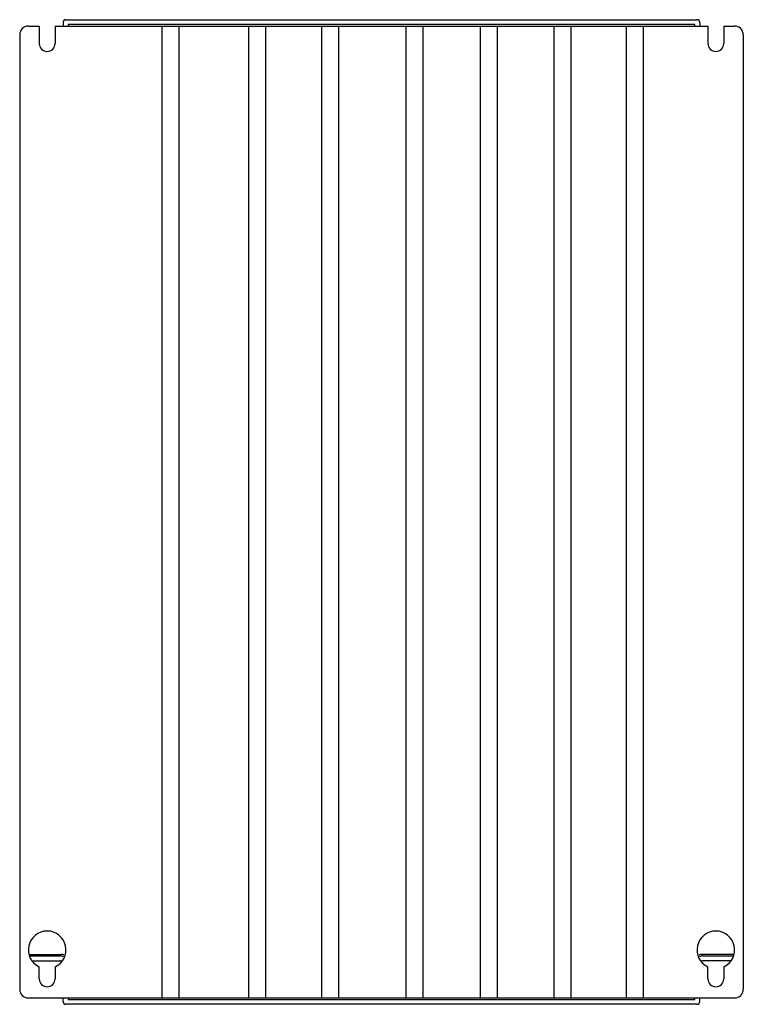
# Model space of a CAD drawing. Header units: millimetres. Extents: x 37 to 287, y 55 to 395.
import ezdxf

# ---------------------------------------------------------------- set-up
doc = ezdxf.new("R2010")
doc.units = ezdxf.units.MM
doc.header["$LTSCALE"] = 29.133641
doc.layers.get('0').update_dxf_attribs({"linetype": 'CONTINUOUS'})

msp = doc.modelspace()

# ---------------------------------------------------------------- linework, layer by layer
at = {"color": 7, "linetype": 'Continuous'}
for p, q in [((53.38, 394.56), (271.38, 394.56)), ((40.38, 392.36), (44.13, 392.36)), ((44.13, 392.36), (44.13, 386.36)), ((49.63, 392.36), (49.63, 386.36)), ((49.63, 392.36), (275.13, 392.36)), ((52.38, 393.56), (52.38, 392.36)), ((54.08, 392.86), (54.08, 392.36)), ((270.68, 392.86), (54.08, 392.86)), ((86.49, 392.36), (86.49, 56.76)), ((92.31, 392.36), (92.31, 56.76)), ((116.45, 392.36), (116.45, 56.76)), ((122.28, 392.36), (122.28, 56.76)), ((141.71, 392.36), (141.71, 56.76)), ((147.54, 392.36), (147.54, 56.76)), ((170.82, 392.36), (170.82, 56.76)), ((176.65, 392.36), (176.65, 56.76)), ((196.51, 392.36), (196.51, 56.76)), ((202.33, 392.36), (202.33, 56.76)), ((221.94, 392.36), (221.94, 56.76)), ((227.76, 392.36), (227.76, 56.76)), ((246.95, 392.36), (246.95, 56.76)), ((252.77, 392.36), (252.77, 56.76)), ((270.68, 392.36), (270.68, 392.86)), ((272.38, 393.56), (272.38, 392.36)), ((275.13, 392.36), (275.13, 386.36)), ((280.63, 392.36), (280.63, 386.36)), ((280.63, 392.36), (284.38, 392.36)), ((37.38, 389.36), (37.38, 59.76)), ((287.38, 389.36), (287.38, 59.76)), ((40.58, 71.76), (51.58, 71.76)), ((283.92, 71.76), (273.18, 71.76)), ((41, 71.26), (51.38, 71.26)), ((41.75, 69.56), (51.38, 69.56)), ((273.38, 71.26), (283.77, 71.26)), ((283.02, 69.56), (273.38, 69.56)), ((44.13, 63.36), (44.13, 67.47)), ((49.63, 67.47), (49.63, 63.36)), ((275.13, 63.36), (275.13, 67.47)), ((280.63, 67.47), (280.63, 63.36)), ((40.38, 56.76), (284.38, 56.76)), ((52.38, 55.56), (52.38, 56.76)), ((271.38, 54.56), (53.38, 54.56)), ((54.08, 56.76), (54.08, 56.26)), ((54.08, 56.26), (270.68, 56.26)), ((270.68, 56.26), (270.68, 56.76)), ((272.38, 55.56), (272.38, 56.76))]:
    msp.add_line(p, q, dxfattribs=at)
for centre, radius, start, end in [((53.38, 393.56), 1, 90, 180), ((271.38, 393.56), 1, 0, 90), ((40.38, 389.36), 3, 90, 180), ((284.38, 389.36), 3, 0, 90), ((46.88, 386.36), 2.75, 180, 360), ((277.88, 386.36), 2.75, 180, 360), ((46.88, 73.36), 6.5, 295.029, 244.971), ((277.88, 73.36), 6.5, 295.029, 244.971), ((51.58, 68.76), 3, 69.2529, 90), ((273.18, 68.76), 3, 90, 110.7465), ((51.38, 68.56), 2.7, 66.0135, 90), ((51.38, 68.56), 1, 62.6128, 90), ((273.38, 68.56), 2.7, 90, 113.9871), ((273.38, 68.56), 1, 90, 117.3872), ((46.88, 63.36), 2.75, 180, 360), ((277.88, 63.36), 2.75, 180, 360), ((40.38, 59.76), 3, 180, 270), ((284.38, 59.76), 3, 270, 360), ((53.38, 55.56), 1, 180, 270), ((271.38, 55.56), 1, 270, 360)]:
    msp.add_arc(centre, radius, start, end, dxfattribs=at)

doc.saveas('drawing.dxf')
